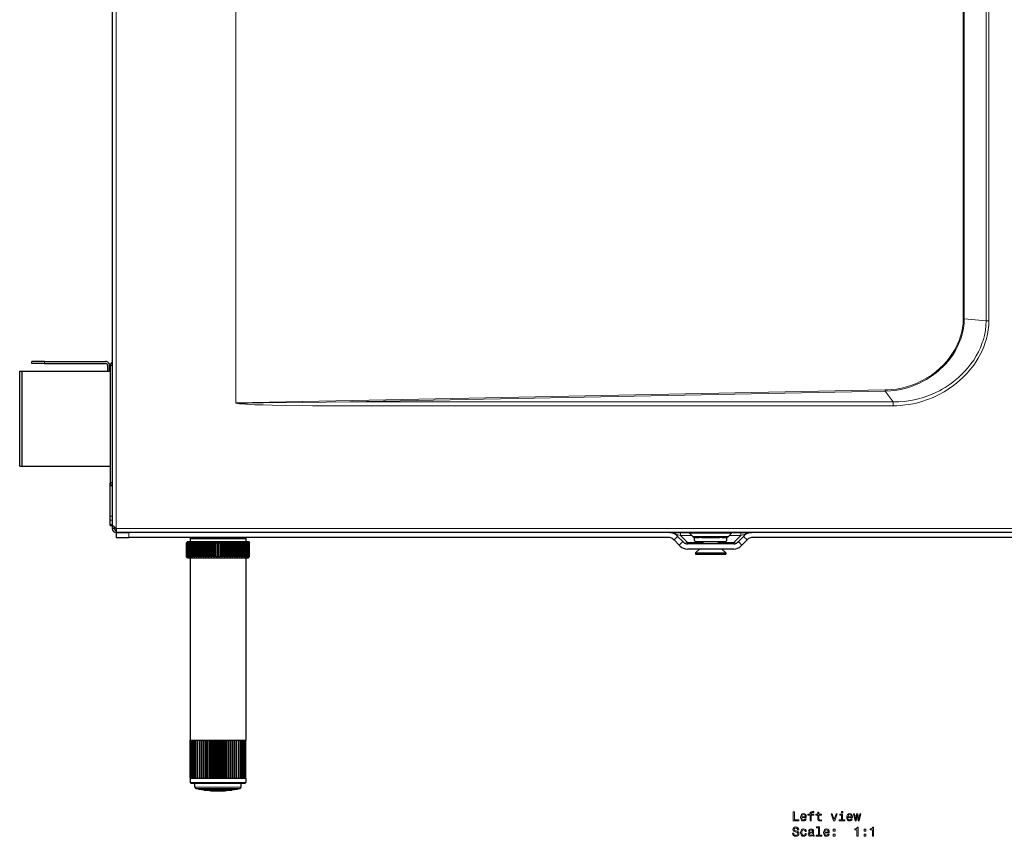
# Model space of a CAD drawing. Extents: x -16 to 594, y -75 to 795.
# Tile 1 of 7: x -16 to 373, y -75 to 248. Entities that reach past the tile are written whole.
import ezdxf

# ---------------------------------------------------------------- set-up
doc = ezdxf.new("R2010")
doc.units = 0

msp = doc.modelspace()

# ---------------------------------------------------------------- linework, layer by layer
at = {"color": 7, "lineweight": 30}
for p, q in [((20.169643, 677.965698), (20.169643, 48.345886)), ((-6.660357, 112.565659), (-11.660358, 112.565659)), ((-11.660358, 111.765656), (-11.660358, 112.565659)), ((-6.660357, 111.765656), (-11.660358, 111.765656)), ((-6.660357, 112.565659), (17.539642, 112.565659)), ((-6.660357, 111.765656), (17.539642, 111.765656)), ((18.339642, 110.965652), (18.339642, 108.715469)), ((19.139643, 108.715469), (19.139643, 110.965652)), ((20.166279, 110.965652), (19.369642, 110.965652)), ((19.369642, 110.965652), (19.369642, 64.565659)), ((20.166279, 110.965652), (19.369642, 110.965652)), ((19.369642, 110.965652), (19.369642, 64.565659)), ((-16.426376, 108.715408), (-15.426376, 108.715408)), ((-16.426376, 71.215408), (-16.426376, 108.715408)), ((-15.426376, 108.715408), (19.369608, 108.715408)), ((-15.426376, 71.215408), (-15.426376, 108.715408)), ((-16.426376, 71.215408), (-15.426376, 71.215408)), ((-15.426376, 71.215408), (19.369608, 71.215408)), ((20.166279, 64.565659), (19.369642, 64.565659)), ((20.166279, 64.565659), (19.369642, 64.565659)), ((19.369642, 51.412094), (19.369642, 64.549042)), ((19.369642, 51.41209), (19.369642, 64.549004)), ((19.369642, 49.831745), (19.369642, 51.412094)), ((19.369642, 49.831741), (19.369642, 51.41209)), ((19.369642, 48.21566), (19.369642, 49.831745)), ((19.369642, 48.215656), (19.369642, 49.831741)), ((19.369642, 47.765659), (19.369642, 48.21566)), ((19.369642, 47.765656), (19.369642, 48.215656)), ((19.369642, 47.765659), (20.169643, 47.765659)), ((19.369642, 47.765656), (20.169643, 47.765656)), ((20.169643, 48.345737), (20.169643, 46.565659)), ((20.969643, 47.159065), (20.969643, 46.565659)), ((20.969643, 46.565659), (20.169643, 46.565659)), ((21.769634, 44.96566), (26.769634, 44.96566)), ((21.769634, 44.96566), (21.769634, 42.96566)), ((21.769634, 42.96566), (26.769634, 42.96566)), ((21.769642, 46.565659), (21.769642, 44.96566)), ((462.569641, 44.96566), (21.769642, 44.96566)), ((240.512787, 44.96566), (26.769634, 44.96566)), ((240.512787, 42.96566), (26.769634, 42.96566)), ((51.269642, 42.96566), (50.969643, 42.665661)), ((51.269642, 42.96566), (56.83979, 42.96566)), ((56.83979, 42.96566), (72.669647, 42.96566)), ((72.669647, 42.96566), (72.969643, 42.665661)), ((240.513885, 44.96566), (244.755432, 44.96566)), ((243.669647, 43.46566), (242.255432, 42.051445)), ((243.341217, 43.794086), (243.669647, 43.46566)), ((245.669647, 41.46566), (243.669647, 43.46566)), ((244.755432, 44.96566), (247.76123, 44.96566)), ((249.619629, 43.434288), (248.322601, 44.731346)), ((255.003326, 42.96566), (250.751007, 42.96566)), ((250.919647, 42.96566), (252.119629, 42.96566)), ((253.153961, 42.96566), (252.119629, 42.96566)), ((253.153961, 42.96566), (260.185333, 42.96566)), ((262.588257, 42.96566), (255.003326, 42.96566)), ((261.219635, 42.96566), (260.185333, 42.96566)), ((261.219635, 42.96566), (262.419647, 42.96566)), ((263.719635, 43.434288), (265.016693, 44.731346)), ((265.578033, 44.96566), (268.583862, 44.96566)), ((269.669647, 43.46566), (267.669647, 41.46566)), ((268.583832, 44.96566), (272.825348, 44.96566)), ((269.998047, 43.794086), (269.669647, 43.46566)), ((269.669647, 43.46566), (271.083862, 42.051445)), ((457.569611, 44.96566), (272.826477, 44.96566)), ((457.569611, 42.96566), (272.826477, 42.96566)), ((49.969643, 41.46566), (49.469643, 40.96566)), ((49.469643, 40.96566), (49.472145, 40.96566)), ((49.472145, 40.96566), (49.49791, 40.96566)), ((49.472145, 35.46566), (49.472145, 40.96566)), ((49.49791, 35.46566), (49.49791, 40.96566)), ((49.49791, 40.96566), (49.541489, 40.96566)), ((49.541489, 40.96566), (49.618595, 40.96566)), ((49.541489, 35.46566), (49.541489, 40.96566)), ((49.618595, 35.46566), (49.618595, 40.96566)), ((49.618595, 40.96566), (49.705421, 40.96566)), ((49.705421, 40.96566), (49.833282, 40.96566)), ((49.705421, 35.46566), (49.705421, 40.96566)), ((49.833282, 35.46566), (49.833282, 40.96566)), ((49.833282, 40.96566), (49.962692, 40.96566)), ((49.962692, 40.96566), (50.140327, 40.96566)), ((49.962692, 35.46566), (49.962692, 40.96566)), ((49.969643, 41.46566), (72.500633, 41.46566)), ((50.140327, 35.46566), (50.140327, 40.96566)), ((50.140327, 40.96566), (50.31134, 40.96566)), ((50.31134, 40.96566), (50.537407, 40.96566)), ((50.31134, 35.46566), (50.31134, 40.96566)), ((50.537407, 35.46566), (50.537407, 40.96566)), ((50.537407, 40.96566), (50.748718, 40.96566)), ((50.748718, 40.96566), (51.021492, 40.96566)), ((50.748718, 35.46566), (50.748718, 40.96566)), ((50.969643, 42.665661), (56.695961, 42.665661)), ((50.969643, 42.665661), (50.969643, 41.46566)), ((51.021492, 35.46566), (51.021492, 40.96566)), ((51.021492, 40.96566), (51.271492, 40.96566)), ((51.271492, 35.46566), (51.271492, 40.96566)), ((51.271492, 40.96566), (51.588898, 40.96566)), ((51.588898, 35.46566), (51.588898, 40.96566)), ((51.588898, 40.96566), (51.875687, 40.96566)), ((51.875687, 35.46566), (51.875687, 40.96566)), ((51.875687, 40.96566), (52.235306, 40.96566)), ((52.235306, 35.46566), (52.235306, 40.96566)), ((52.235306, 40.96566), (52.556702, 40.96566)), ((52.556702, 35.46566), (52.556702, 40.96566)), ((52.556702, 40.96566), (52.955799, 40.96566)), ((52.955799, 35.46566), (52.955799, 40.96566)), ((52.955799, 40.96566), (53.309353, 40.96566)), ((53.309353, 35.46566), (53.309353, 40.96566)), ((53.309353, 40.96566), (53.744892, 40.96566)), ((53.744892, 35.46566), (53.744892, 40.96566)), ((53.744892, 40.96566), (54.127914, 40.96566)), ((54.066353, 35.46566), (54.066353, 40.96566)), ((54.127914, 35.46566), (54.127914, 40.96566)), ((54.127914, 40.96566), (54.596584, 40.96566)), ((54.596584, 35.46566), (54.596584, 40.96566)), ((54.596584, 40.96566), (55.006161, 40.96566)), ((54.88343, 35.46566), (54.88343, 40.96566)), ((55.006161, 35.46566), (55.006161, 40.96566)), ((55.006161, 40.96566), (55.504387, 40.96566)), ((55.504387, 35.46566), (55.504387, 40.96566)), ((55.504387, 40.96566), (55.937401, 40.96566)), ((55.75444, 35.46566), (55.75444, 40.96566)), ((55.937401, 35.46566), (55.937401, 40.96566)), ((55.937401, 40.96566), (56.461395, 40.96566)), ((56.461395, 35.46566), (56.461395, 40.96566)), ((56.461395, 40.96566), (56.914547, 40.96566)), ((56.672749, 35.46566), (56.672749, 40.96566)), ((56.695961, 42.665661), (72.969643, 42.665661)), ((56.914547, 35.46566), (56.914547, 40.96566)), ((56.914547, 40.96566), (57.460323, 40.96566)), ((57.460323, 35.46566), (57.460323, 40.96566)), ((57.460323, 40.96566), (57.930168, 40.96566)), ((57.631367, 35.46566), (57.631367, 40.96566)), ((57.930168, 35.46566), (57.930168, 40.96566)), ((57.930168, 40.96566), (58.493568, 40.96566)), ((58.493568, 35.46566), (58.493568, 40.96566)), ((58.493568, 40.96566), (58.976532, 40.96566)), ((58.623005, 35.46566), (58.623005, 40.96566)), ((58.976532, 35.46566), (58.976532, 40.96566)), ((58.976532, 40.96566), (59.553272, 40.96566)), ((59.553272, 35.46566), (59.553272, 40.96566)), ((59.553272, 40.96566), (60.045677, 40.96566)), ((59.640114, 35.46566), (59.640114, 40.96566)), ((60.045677, 35.46566), (60.045677, 40.96566)), ((60.045677, 40.96566), (60.631367, 40.96566)), ((60.631367, 35.46566), (60.631367, 40.96566)), ((60.631367, 40.96566), (61.129463, 40.96566)), ((60.674953, 35.46566), (60.674953, 40.96566)), ((61.129463, 35.46566), (61.129463, 40.96566)), ((61.129463, 40.96566), (61.719643, 40.96566)), ((61.719643, 35.46566), (61.719643, 40.96566)), ((61.719643, 40.96566), (62.219643, 40.96566)), ((62.219643, 35.46566), (62.219643, 40.96566)), ((62.219643, 40.96566), (62.809822, 40.96566)), ((62.809822, 35.46566), (62.809822, 40.96566)), ((62.809822, 40.96566), (63.307919, 40.96566)), ((63.264332, 35.46566), (63.264332, 40.96566)), ((63.307919, 40.96566), (63.893608, 40.96566)), ((63.307919, 35.46566), (63.307919, 40.96566)), ((63.893608, 35.46566), (63.893608, 40.96566)), ((63.893608, 40.96566), (64.386017, 40.96566)), ((64.299171, 35.46566), (64.299171, 40.96566)), ((64.386017, 40.96566), (64.962753, 40.96566)), ((64.386017, 35.46566), (64.386017, 40.96566)), ((64.962753, 35.46566), (64.962753, 40.96566)), ((64.962753, 40.96566), (65.445717, 40.96566)), ((65.316284, 35.46566), (65.316284, 40.96566)), ((65.445717, 40.96566), (66.009117, 40.96566)), ((65.445717, 35.46566), (65.445717, 40.96566)), ((66.009117, 35.46566), (66.009117, 40.96566)), ((66.009117, 40.96566), (66.478958, 40.96566)), ((66.307922, 35.46566), (66.307922, 40.96566)), ((66.478958, 40.96566), (67.024734, 40.96566)), ((66.478958, 35.46566), (66.478958, 40.96566)), ((67.024734, 35.46566), (67.024734, 40.96566)), ((67.024734, 40.96566), (67.47789, 40.96566)), ((67.266541, 35.46566), (67.266541, 40.96566)), ((67.47789, 40.96566), (68.001884, 40.96566)), ((67.47789, 35.46566), (67.47789, 40.96566)), ((68.001884, 35.46566), (68.001884, 40.96566)), ((68.001884, 40.96566), (68.434898, 40.96566)), ((68.184845, 35.46566), (68.184845, 40.96566)), ((68.434898, 40.96566), (68.933121, 40.96566)), ((68.434898, 35.46566), (68.434898, 40.96566)), ((68.933121, 35.46566), (68.933121, 40.96566)), ((68.933121, 40.96566), (69.342697, 40.96566)), ((69.055855, 35.46566), (69.055855, 40.96566)), ((69.342697, 40.96566), (69.811371, 40.96566)), ((69.342697, 35.46566), (69.342697, 40.96566)), ((69.811371, 35.46566), (69.811371, 40.96566)), ((69.811371, 40.96566), (70.194397, 40.96566)), ((69.872932, 35.46566), (69.872932, 40.96566)), ((70.194397, 35.46566), (70.194397, 40.96566)), ((70.194397, 40.96566), (70.629929, 40.96566)), ((70.629929, 35.46566), (70.629929, 40.96566)), ((70.629929, 40.96566), (70.98349, 40.96566)), ((70.98349, 35.46566), (70.98349, 40.96566)), ((70.98349, 40.96566), (71.382584, 40.96566)), ((71.382584, 35.46566), (71.382584, 40.96566)), ((71.382584, 40.96566), (71.703979, 40.96566)), ((71.703979, 40.96566), (72.063599, 40.96566)), ((71.703979, 35.46566), (71.703979, 40.96566)), ((72.063599, 35.46566), (72.063599, 40.96566)), ((72.063599, 40.96566), (72.350388, 40.96566)), ((72.350388, 35.46566), (72.350388, 40.96566)), ((72.350388, 40.96566), (72.667793, 40.96566)), ((72.500633, 41.46566), (73.969643, 41.46566)), ((72.667793, 35.46566), (72.667793, 40.96566)), ((72.667793, 40.96566), (72.917793, 40.96566)), ((72.917793, 40.96566), (72.939423, 40.96566)), ((72.917793, 35.46566), (72.917793, 40.96566)), ((72.939423, 40.96566), (73.190567, 40.96566)), ((72.969643, 42.665661), (72.969643, 41.465664)), ((72.969643, 42.665661), (72.969643, 41.46566)), ((73.401878, 40.96566), (73.190567, 40.96566)), ((73.190567, 35.46566), (73.190567, 40.96566)), ((73.401878, 40.96566), (73.627945, 40.96566)), ((73.401878, 35.46566), (73.401878, 40.96566)), ((73.79895, 40.96566), (73.627945, 40.96566)), ((73.627945, 35.46566), (73.627945, 40.96566)), ((73.798958, 40.96566), (73.976593, 40.96566)), ((73.798958, 35.46566), (73.798958, 40.96566)), ((73.969643, 41.46566), (74.469643, 40.96566)), ((74.106003, 40.96566), (73.976593, 40.96566)), ((73.976593, 35.46566), (73.976593, 40.96566)), ((74.106003, 40.96566), (74.233864, 40.96566)), ((74.106003, 35.46566), (74.106003, 40.96566)), ((74.320694, 40.96566), (74.233864, 40.96566)), ((74.233864, 35.46566), (74.233864, 40.96566)), ((74.320694, 40.96566), (74.397797, 40.96566)), ((74.320694, 35.46566), (74.320694, 40.96566)), ((74.441376, 40.96566), (74.397797, 40.96566)), ((74.397797, 35.46566), (74.397797, 40.96566)), ((74.441376, 40.96566), (74.467148, 40.96566)), ((74.441376, 35.46566), (74.441376, 40.96566)), ((74.46933, 40.96566), (74.467148, 40.96566)), ((74.467148, 35.46566), (74.467148, 40.96566)), ((74.467148, 35.46566), (74.467148, 40.96566)), ((74.467148, 35.46566), (74.467148, 40.96566)), ((74.467148, 35.46566), (74.467148, 40.96566)), ((241.927002, 42.379871), (242.255432, 42.051445)), ((244.255432, 40.051445), (242.255432, 42.051445)), ((245.669647, 41.46566), (244.255432, 40.051445)), ((244.669647, 39.637234), (244.255432, 40.051445)), ((246.083862, 41.051445), (245.669647, 41.46566)), ((265.841217, 40.46566), (247.498047, 40.46566)), ((250.919647, 41.46566), (262.419647, 41.46566)), ((253.669647, 41.46566), (253.669647, 40.465668)), ((259.669647, 41.46566), (259.669647, 40.465668)), ((267.255432, 41.051445), (267.669647, 41.46566)), ((267.669647, 41.46566), (269.083862, 40.051445)), ((268.669647, 39.637234), (269.083862, 40.051445)), ((271.083862, 42.051445), (269.083862, 40.051445)), ((271.412262, 42.379871), (271.083862, 42.051445)), ((49.969643, 34.96566), (49.469643, 35.46566)), ((49.969643, 34.96566), (49.469643, 35.46566)), ((49.47176, 35.46566), (49.469677, 35.46566)), ((49.472145, 35.46566), (49.49791, 35.46566)), ((49.541489, 35.46566), (49.49791, 35.46566)), ((49.541489, 35.46566), (49.618595, 35.46566)), ((49.705421, 35.46566), (49.618595, 35.46566)), ((49.705421, 35.46566), (49.833282, 35.46566)), ((49.962692, 35.46566), (49.833282, 35.46566)), ((49.962692, 35.46566), (50.140327, 35.46566)), ((50.31134, 35.46566), (50.140327, 35.46566)), ((50.31134, 35.46566), (50.537407, 35.46566)), ((50.748718, 35.46566), (50.537407, 35.46566)), ((50.748718, 35.46566), (51.021492, 35.46566)), ((51.271492, 35.46566), (51.021492, 35.46566)), ((51.271492, 35.46566), (51.588898, 35.46566)), ((51.875687, 35.46566), (51.588898, 35.46566)), ((51.875687, 35.46566), (52.235306, 35.46566)), ((52.556702, 35.46566), (52.235306, 35.46566)), ((52.556702, 35.46566), (52.955799, 35.46566)), ((53.309353, 35.46566), (52.955803, 35.46566)), ((53.309353, 35.46566), (53.744892, 35.46566)), ((54.127918, 35.46566), (53.744896, 35.46566)), ((54.127914, 35.46566), (54.596584, 35.46566)), ((55.006161, 35.46566), (54.596584, 35.46566)), ((55.006161, 35.46566), (55.504387, 35.46566)), ((55.937401, 35.46566), (55.504387, 35.46566)), ((55.937401, 35.46566), (56.461395, 35.46566)), ((56.914547, 35.46566), (56.461395, 35.46566)), ((56.914547, 35.46566), (57.460323, 35.46566)), ((57.930168, 35.46566), (57.460323, 35.46566)), ((57.930168, 35.46566), (58.493568, 35.46566)), ((58.976532, 35.46566), (58.493568, 35.46566)), ((58.976532, 35.46566), (59.553272, 35.46566)), ((60.045677, 35.46566), (59.553272, 35.46566)), ((60.045677, 35.46566), (60.631367, 35.46566)), ((61.129463, 35.46566), (60.631367, 35.46566)), ((61.129463, 35.46566), (61.719643, 35.46566)), ((62.219643, 35.46566), (61.719643, 35.46566)), ((62.219643, 35.46566), (62.809822, 35.46566)), ((63.307919, 35.46566), (62.809822, 35.46566)), ((63.307919, 35.46566), (63.893608, 35.46566)), ((64.386017, 35.46566), (63.893608, 35.46566)), ((64.386017, 35.46566), (64.962753, 35.46566)), ((65.445717, 35.46566), (64.962753, 35.46566)), ((65.445717, 35.46566), (66.009117, 35.46566)), ((66.478958, 35.46566), (66.009117, 35.46566)), ((66.478958, 35.46566), (67.024734, 35.46566)), ((67.47789, 35.46566), (67.024734, 35.46566)), ((67.47789, 35.46566), (68.001884, 35.46566)), ((68.434898, 35.46566), (68.001884, 35.46566)), ((68.434898, 35.46566), (68.933121, 35.46566)), ((69.342697, 35.46566), (68.933121, 35.46566)), ((69.342697, 35.46566), (69.811371, 35.46566)), ((70.194389, 35.46566), (69.811371, 35.46566)), ((70.194397, 35.46566), (70.629929, 35.46566)), ((70.983482, 35.46566), (70.629929, 35.46566)), ((70.98349, 35.46566), (71.382584, 35.46566)), ((71.703979, 35.46566), (71.382584, 35.46566)), ((71.703979, 35.46566), (72.063599, 35.46566)), ((72.350388, 35.46566), (72.063599, 35.46566)), ((72.350388, 35.46566), (72.667793, 35.46566)), ((72.917793, 35.46566), (72.667793, 35.46566)), ((72.917793, 35.46566), (72.939423, 35.46566)), ((72.939423, 35.46566), (73.190567, 35.46566)), ((73.401878, 35.46566), (73.190567, 35.46566)), ((73.401878, 35.46566), (73.627945, 35.46566)), ((73.79895, 35.46566), (73.627945, 35.46566)), ((73.798958, 35.46566), (73.976593, 35.46566)), ((73.969643, 34.96566), (74.469643, 35.46566)), ((73.969643, 34.96566), (74.469643, 35.46566)), ((74.106003, 35.46566), (73.976593, 35.46566)), ((74.106003, 35.46566), (74.233864, 35.46566)), ((74.320694, 35.46566), (74.233864, 35.46566)), ((74.320694, 35.46566), (74.397797, 35.46566)), ((74.441376, 35.46566), (74.397797, 35.46566)), ((74.441376, 35.46566), (74.467148, 35.46566)), ((74.46933, 35.46566), (74.467148, 35.46566)), ((265.841217, 38.46566), (247.498047, 38.46566)), ((252.251465, 38.465668), (250.669647, 37.015659)), ((250.669647, 37.015659), (261.93515, 37.015659)), ((250.669647, 37.015659), (250.669647, 36.46566)), ((250.669647, 36.46566), (261.93515, 36.46566)), ((261.087799, 38.465668), (262.669647, 37.015659)), ((261.93515, 37.015659), (262.669647, 37.015659)), ((261.93515, 36.46566), (262.669647, 36.46566)), ((262.669647, 37.015659), (262.669647, 36.46566)), ((262.669647, 37.015659), (262.669647, 36.46566)), ((49.969643, 34.96566), (72.500633, 34.96566)), ((50.969643, 34.96566), (50.969643, -37.034344)), ((72.500633, 34.96566), (73.969643, 34.96566)), ((72.969643, 34.96566), (72.969643, -37.034344)), ((72.969643, 34.96566), (72.969643, -37.034344)), ((50.970581, -52.034344), (50.970581, -37.034344)), ((50.970856, -37.034344), (51.028873, -37.034344)), ((50.970856, -52.034344), (50.970856, -37.034344)), ((51.028873, -52.034344), (51.028873, -37.034344)), ((51.030937, -37.034344), (51.177223, -37.034344)), ((51.030937, -52.034344), (51.030937, -37.034344)), ((51.177223, -52.034344), (51.177223, -37.034344)), ((51.181061, -37.034344), (51.414402, -37.034344)), ((51.181061, -52.034344), (51.181061, -37.034344)), ((51.414402, -52.034344), (51.414402, -37.034344)), ((51.419983, -37.034344), (51.738468, -37.034344)), ((51.419983, -52.034344), (51.419983, -37.034344)), ((51.738468, -52.034344), (51.738468, -37.034344)), ((51.745743, -37.034344), (52.146748, -37.034344)), ((51.745743, -52.034344), (51.745743, -37.034344)), ((52.146748, -52.034344), (52.146748, -37.034344)), ((52.155659, -37.034344), (52.63588, -37.034344)), ((52.155659, -52.034344), (52.155659, -37.034344)), ((52.63588, -52.034344), (52.63588, -37.034344)), ((52.646355, -37.034344), (53.201843, -37.034344)), ((52.646355, -52.034344), (52.646355, -37.034344)), ((53.201843, -52.034344), (53.201843, -37.034344)), ((53.213791, -37.034344), (53.839973, -37.034344)), ((53.213791, -52.034344), (53.213791, -37.034344)), ((53.839973, -52.034344), (53.839973, -37.034344)), ((53.853302, -37.034344), (54.545021, -37.034344)), ((53.853302, -52.034344), (53.853302, -37.034344)), ((54.545021, -37.034344), (54.716625, -37.034344)), ((54.545021, -37.034344), (54.545021, -52.034344)), ((54.702141, -52.034344), (54.702141, -37.034344)), ((54.716625, -52.034344), (54.716625, -37.034344)), ((54.731499, -37.034344), (55.496014, -37.034344)), ((54.731499, -52.034344), (54.731499, -37.034344)), ((55.418907, -52.034344), (55.418907, -37.034344)), ((55.496014, -52.034344), (55.496014, -37.034344)), ((55.512001, -37.034344), (56.328686, -37.034344)), ((55.512001, -52.034344), (55.512001, -37.034344)), ((56.189594, -52.034344), (56.189594, -37.034344)), ((56.328686, -52.034344), (56.328686, -37.034344)), ((56.345661, -37.034344), (56.695961, -37.034344)), ((56.345661, -52.034344), (56.345661, -37.034344)), ((56.695961, -37.034344), (56.771584, -37.034344)), ((56.771584, -37.034344), (57.20779, -37.034344)), ((57.007858, -52.034344), (57.007858, -37.034344)), ((57.20779, -52.034344), (57.20779, -37.034344)), ((57.225613, -37.034344), (58.126087, -37.034344)), ((57.225613, -52.034344), (57.225613, -37.034344)), ((57.866966, -52.034344), (57.866966, -37.034344)), ((58.126087, -52.034344), (58.126087, -37.034344)), ((58.144615, -37.034344), (59.076027, -37.034344)), ((58.144615, -52.034344), (58.144615, -37.034344)), ((58.759842, -52.034344), (58.759842, -37.034344)), ((59.076027, -52.034344), (59.076027, -37.034344)), ((59.0951, -37.034344), (60.049782, -37.034344)), ((59.0951, -52.034344), (59.0951, -37.034344)), ((59.679138, -52.034344), (59.679138, -37.034344)), ((60.049782, -52.034344), (60.049782, -37.034344)), ((60.069244, -37.034344), (61.039337, -37.034344)), ((60.069244, -52.034344), (60.069244, -37.034344)), ((60.61729, -52.034344), (60.61729, -37.034344)), ((61.039337, -52.034344), (61.039337, -37.034344)), ((61.059036, -37.034344), (62.036552, -37.034344)), ((61.059036, -52.034344), (61.059036, -37.034344)), ((61.56657, -52.034344), (61.56657, -37.034344)), ((62.036552, -52.034344), (62.036552, -37.034344)), ((62.05632, -37.034344), (63.033218, -37.034344)), ((62.05632, -52.034344), (62.05632, -37.034344)), ((62.519169, -52.034344), (62.519169, -37.034344)), ((63.033218, -52.034344), (63.033218, -37.034344)), ((63.052891, -37.034344), (64.021133, -37.034344)), ((63.052891, -52.034344), (63.052891, -37.034344)), ((63.467247, -52.034344), (63.467247, -37.034344)), ((64.021133, -52.034344), (64.021133, -37.034344)), ((64.040543, -37.034344), (64.992157, -37.034344)), ((64.040543, -52.034344), (64.040543, -37.034344)), ((64.403, -52.034344), (64.403, -37.034344)), ((64.992157, -52.034344), (64.992157, -37.034344)), ((65.011154, -37.034344), (65.938293, -37.034344)), ((65.011154, -52.034344), (65.011154, -37.034344)), ((65.31871, -52.034344), (65.31871, -37.034344)), ((65.938293, -52.034344), (65.938293, -37.034344)), ((65.956726, -37.034344), (66.851776, -37.034344)), ((65.956726, -52.034344), (65.956726, -37.034344)), ((66.206863, -52.034344), (66.206863, -37.034344)), ((66.851776, -52.034344), (66.851776, -37.034344)), ((66.869476, -37.034344), (67.725067, -37.034344)), ((66.869476, -52.034344), (66.869476, -37.034344)), ((67.060143, -52.034344), (67.060143, -37.034344)), ((67.725067, -52.034344), (67.725067, -37.034344)), ((67.741898, -37.034344), (68.550987, -37.034344)), ((67.741898, -52.034344), (67.741898, -37.034344)), ((67.871521, -52.034344), (67.871521, -37.034344)), ((68.550987, -52.034344), (68.550987, -37.034344)), ((68.566818, -37.034344), (69.322731, -37.034344)), ((68.566818, -52.034344), (68.566818, -37.034344)), ((68.634308, -52.034344), (68.634308, -37.034344)), ((69.322731, -52.034344), (69.322731, -37.034344)), ((69.337418, -37.034344), (70.033951, -37.034344)), ((69.337418, -52.034344), (69.337418, -37.034344)), ((69.342255, -52.034344), (69.342255, -37.034344)), ((70.033951, -52.034344), (70.033951, -37.034344)), ((70.047379, -37.034344), (70.678795, -37.034344)), ((70.047379, -52.034344), (70.047379, -37.034344)), ((70.678795, -52.034344), (70.678795, -37.034344)), ((70.690857, -37.034344), (71.251953, -37.034344)), ((70.690857, -52.034344), (70.690857, -37.034344)), ((71.251953, -52.034344), (71.251953, -37.034344)), ((71.262543, -37.034344), (71.748703, -37.034344)), ((71.262543, -52.034344), (71.262543, -37.034344)), ((71.748703, -52.034344), (71.748703, -37.034344)), ((71.757736, -37.034344), (72.164963, -37.034344)), ((71.757736, -52.034344), (71.757736, -37.034344)), ((72.164963, -52.034344), (72.164963, -37.034344)), ((72.172363, -37.034344), (72.497299, -37.034344)), ((72.172363, -52.034344), (72.172363, -37.034344)), ((72.497299, -52.034344), (72.497299, -37.034344)), ((72.503006, -37.034344), (72.742981, -37.034344)), ((72.503006, -52.034344), (72.503006, -37.034344)), ((72.742981, -52.034344), (72.742981, -37.034344)), ((72.746948, -37.034344), (72.899979, -37.034344)), ((72.746948, -52.034344), (72.746948, -37.034344)), ((72.899979, -52.034344), (72.899979, -37.034344)), ((72.902191, -37.034344), (72.967018, -37.034344)), ((72.902191, -52.034344), (72.902191, -37.034344)), ((72.967018, -52.034344), (72.967018, -37.034344)), ((72.967438, -52.034344), (72.967438, -37.034344)), ((72.967438, -37.034344), (72.969643, -37.034344)), ((72.967438, -52.034344), (72.967438, -37.034344)), ((50.969643, -52.034344), (50.969643, -53.734341)), ((51.269642, -54.034344), (50.969643, -53.734341)), ((50.969643, -53.734341), (56.695961, -53.734341)), ((51.269642, -54.034344), (50.969643, -53.734341)), ((50.970856, -52.034344), (51.028873, -52.034344)), ((51.030937, -52.034344), (51.177223, -52.034344)), ((51.181061, -52.034344), (51.414402, -52.034344)), ((51.269642, -54.034344), (56.83979, -54.034344)), ((51.419983, -52.034344), (51.738468, -52.034344)), ((51.745743, -52.034344), (52.146748, -52.034344)), ((52.155659, -52.034344), (52.63588, -52.034344)), ((52.646355, -52.034344), (53.201843, -52.034344)), ((52.869644, -55.631367), (52.869644, -54.034344)), ((53.213791, -52.034344), (53.839973, -52.034344)), ((53.853302, -52.034344), (54.545021, -52.034344)), ((54.545021, -52.034344), (54.716625, -52.034344)), ((54.731499, -52.034344), (55.496014, -52.034344)), ((55.512001, -52.034344), (56.328686, -52.034344)), ((56.345661, -52.034344), (56.695961, -52.034344)), ((56.695961, -52.034344), (56.771584, -52.034344)), ((56.695961, -53.734341), (72.969643, -53.734341)), ((56.771584, -52.034344), (57.20779, -52.034344)), ((56.83979, -54.034344), (72.669647, -54.034344)), ((57.225613, -52.034344), (58.126087, -52.034344)), ((58.144615, -52.034344), (59.076027, -52.034344)), ((59.0951, -52.034344), (60.049782, -52.034344)), ((60.069244, -52.034344), (61.039337, -52.034344)), ((61.059036, -52.034344), (62.036552, -52.034344)), ((62.05632, -52.034344), (63.033218, -52.034344)), ((63.052891, -52.034344), (64.021133, -52.034344)), ((64.040543, -52.034344), (64.992157, -52.034344)), ((65.011154, -52.034344), (65.938293, -52.034344)), ((65.956726, -52.034344), (66.851776, -52.034344)), ((66.869476, -52.034344), (67.725067, -52.034344)), ((67.741898, -52.034344), (68.550987, -52.034344)), ((68.566818, -52.034344), (69.322731, -52.034344)), ((69.337418, -52.034344), (70.033951, -52.034344)), ((70.047379, -52.034344), (70.678795, -52.034344)), ((70.690857, -52.034344), (71.251953, -52.034344)), ((71.069641, -55.631367), (71.069641, -54.034054)), ((71.069641, -55.631367), (71.069641, -54.034344)), ((71.262543, -52.034344), (71.748703, -52.034344)), ((71.757736, -52.034344), (72.164963, -52.034344)), ((72.172363, -52.034344), (72.497299, -52.034344)), ((72.503006, -52.034344), (72.742981, -52.034344)), ((72.669647, -54.034344), (72.969643, -53.734341)), ((72.669647, -54.034344), (72.969643, -53.734341)), ((72.746948, -52.034344), (72.899979, -52.034344)), ((72.902191, -52.034344), (72.967018, -52.034344)), ((72.967438, -52.034344), (72.969643, -52.034344)), ((72.969643, -52.034344), (72.969643, -53.734341)), ((72.969643, -52.034344), (72.969643, -53.734341)), ((65.71254, -56.300678), (54.16259, -56.300678)), ((54.530647, -56.462246), (65.536087, -56.462246)), ((55.069305, -56.462246), (54.530647, -56.462246)), ((54.530647, -56.462246), (55.069225, -56.462246)), ((55.008575, -56.462246), (54.530647, -56.462246)), ((64.645828, -56.660892), (56.387573, -56.660892)), ((56.736904, -56.803158), (64.478348, -56.803158)), ((57.574009, -56.803158), (56.736904, -56.803158)), ((56.736904, -56.803158), (57.574009, -56.803158)), ((57.574009, -56.803158), (56.736904, -56.803158)), ((63.419514, -56.925076), (58.945461, -56.925076)), ((60.676414, -57.046597), (59.27219, -57.046597)), ((60.676414, -57.046597), (59.27219, -57.046597)), ((59.272511, -57.046597), (63.262871, -57.046597)), ((59.272511, -57.046597), (63.262871, -57.046597)), ((64.666779, -57.046597), (60.676414, -57.046597)), ((64.666779, -57.046597), (60.676414, -57.046597)), ((63.262871, -57.046597), (64.667099, -57.046597)), ((63.262871, -57.046597), (64.667099, -57.046597)), ((64.99382, -56.925076), (63.419514, -56.925076)), ((64.478348, -56.803158), (67.202377, -56.803158)), ((67.551712, -56.660892), (64.645828, -56.660892)), ((65.536087, -56.462246), (69.408638, -56.462246)), ((69.776695, -56.300678), (65.71254, -56.300678)), ((66.365219, -56.803158), (67.202377, -56.803158)), ((67.202377, -56.803158), (66.365265, -56.803158)), ((67.202377, -56.803158), (66.387161, -56.803158)), ((69.408638, -56.462246), (68.870026, -56.462246)), ((68.870026, -56.462246), (69.408638, -56.462246)), ((69.408638, -56.462246), (68.870071, -56.462246))]:
    msp.add_line(p, q, dxfattribs=at)
at = {"color": 7, "lineweight": 15}
for p, q in [((21.769642, 678.355713), (21.769642, 46.565659)), ((68.949745, 96.244125), (68.949745, 635.287231)), ((68.989532, 96.244125), (68.989532, 635.287231)), ((356.57019, 129.392853), (356.57019, 602.138489)), ((356.947266, 129.392853), (356.947266, 602.138489)), ((365.601562, 602.84137), (365.601562, 128.690002)), ((366.693024, 602.84137), (366.693024, 128.690002)), ((356.947266, 129.392853), (356.57019, 129.392853)), ((365.601562, 128.690002), (366.693024, 128.690002)), ((-6.660357, 111.765656), (-6.660357, 112.565659)), ((325.675262, 101.316696), (68.989532, 96.244125)), ((325.688538, 100.802475), (114.125343, 96.621597)), ((68.989532, 96.244125), (68.949745, 96.244125)), ((328.876617, 96.621582), (114.124695, 96.621582)), ((328.876617, 95.078888), (114.124695, 95.078888)), ((328.876617, 96.621582), (328.876617, 95.078888)), ((19.369642, 51.412094), (20.169643, 51.412094)), ((19.369642, 51.41209), (20.169643, 51.41209)), ((19.369642, 49.831745), (20.169643, 49.831745)), ((19.369642, 49.831741), (20.169643, 49.831741)), ((19.369642, 48.21566), (20.169643, 48.21566)), ((19.369642, 48.215656), (20.169643, 48.215656)), ((462.569641, 46.565659), (21.769642, 46.565659)), ((26.769634, 44.96566), (26.769634, 42.96566)), ((244.755432, 43.794086), (244.755432, 44.96566)), ((244.755432, 43.794086), (249.259857, 43.794086)), ((244.755432, 43.794086), (247.498047, 41.051445)), ((254.319611, 44.731346), (248.322601, 44.731346)), ((254.684784, 43.434288), (249.619629, 43.434288)), ((265.016693, 44.731346), (254.319611, 44.731346)), ((263.719635, 43.434288), (254.684784, 43.434288)), ((264.079407, 43.794086), (268.583862, 43.794086)), ((268.583862, 43.794086), (265.841217, 41.051445)), ((268.583862, 43.79409), (268.583862, 44.96566)), ((253.669647, 41.051445), (247.498047, 41.051445)), ((247.498047, 40.46566), (247.498047, 41.051445)), ((265.841217, 41.051445), (259.669647, 41.051445)), ((265.841217, 40.46566), (265.841217, 41.051445)), ((66.332413, -55.631367), (52.869644, -55.631367)), ((66.142487, -56.120464), (53.265789, -56.120464)), ((70.673492, -56.120464), (66.142487, -56.120464)), ((71.069641, -55.631367), (66.332413, -55.631367))]:
    msp.add_line(p, q, dxfattribs=at)
for points in [[(325.675262, 101.316696), (326.918091, 101.363724), (328.174377, 101.457581), (330.151093, 101.70211), (332.157928, 102.075432), (334.190613, 102.587433), (336.242249, 103.247772), (338.303162, 104.065506), (339.333252, 104.535973), (340.360687, 105.048737), (342.171448, 106.065536), (343.953278, 107.220978), (345.689911, 108.515862), (347.362793, 109.948029), (348.741272, 111.291687), (350.04245, 112.726669), (351.252441, 114.244019), (352.358307, 115.832779), (353.348541, 117.47998), (354.213318, 119.17067), (354.937408, 120.867935), (355.527588, 122.575394), (355.983063, 124.278549), (356.305634, 125.964554), (356.499298, 127.622101), (356.570221, 129.392838)], [(325.688507, 100.802475), (327.966431, 100.936584), (329.119354, 101.062241), (330.280945, 101.229233), (331.841949, 101.519104), (333.414673, 101.889343), (334.995911, 102.343704), (337.016388, 103.049889), (339.034363, 103.904778), (341.03717, 104.913658), (342.028229, 105.477043), (343.009552, 106.080109), (343.978851, 106.722977), (344.933746, 107.405563), (345.850739, 108.110992), (346.748871, 108.853653), (347.603302, 109.612396), (348.434631, 110.404877), (349.516357, 111.526917), (350.544678, 112.704941), (351.513245, 113.934647), (352.533081, 115.387695), (353.459625, 116.89238), (354.28537, 118.438751), (355.004089, 120.015717), (355.383179, 120.974945), (355.72113, 121.938522), (356.018433, 122.906952), (356.273895, 123.875031), (356.659332, 125.798599), (356.881683, 127.695709), (356.947296, 129.392853)], [(328.876617, 96.621582), (331.089478, 96.649551), (333.349884, 96.816391), (335.654053, 97.131744), (337.99588, 97.605042), (339.178406, 97.903778), (340.367065, 98.245377), (342.622009, 99.01059), (344.882416, 99.939018), (346.017914, 100.470032), (347.149414, 101.044632), (348.259979, 101.654984), (349.362152, 102.308762), (351.399261, 103.653809), (352.397888, 104.384201), (353.379974, 105.153008), (354.65921, 106.237183), (355.898071, 107.387527), (357.089722, 108.601807), (358.394928, 110.075821), (359.601776, 111.603134), (360.695129, 113.160477), (361.692749, 114.771271), (362.568726, 116.389832), (363.32666, 118.010803), (363.978027, 119.651566), (364.51123, 121.272522), (364.937592, 122.893127), (365.313629, 124.859039), (365.533203, 126.795654), (365.601593, 128.690002)], [(328.876617, 95.078896), (330.266724, 95.103592), (331.676575, 95.179359), (333.759338, 95.385658), (335.880676, 95.713028), (338.03714, 96.169518), (340.223785, 96.763298), (342.434021, 97.502533), (344.620361, 98.37841), (346.811096, 99.410057), (348.993103, 100.604202), (350.085236, 101.269821), (351.168701, 101.978653), (352.222809, 102.717827), (353.263458, 103.499268), (354.942871, 104.880188), (356.564148, 106.374039), (358.112183, 107.976578), (359.46994, 109.555588), (360.704803, 111.168198), (361.628296, 112.513123), (362.483978, 113.894867), (363.266785, 115.306595), (364.117096, 117.058929), (364.657043, 118.338608), (365.133179, 119.624451), (365.706757, 121.481705), (366.14624, 123.328018), (366.45401, 125.151352), (366.634369, 126.941498), (366.693024, 128.689987)], [(365.601593, 128.690002), (359.829193, 129.140152), (356.947266, 129.392853)], [(68.949745, 96.244125), (68.951889, 96.22908), (68.964935, 96.204269), (68.982674, 96.185661), (69.022476, 96.1577), (69.12265, 96.112206), (69.316849, 96.054062), (69.693893, 95.978058), (70.416824, 95.879227), (71.245087, 95.797318), (72.888443, 95.678635), (76.500465, 95.506821), (79.850487, 95.399017), (83.463272, 95.313187), (88.761902, 95.22303), (99.332848, 95.120605), (114.125343, 95.078873)], [(68.989532, 96.244125), (69.119263, 96.217163), (69.417725, 96.199112), (70.527969, 96.173492), (73.887924, 96.161575), (79.993195, 96.195038), (95.236549, 96.359711), (114.125343, 96.621597)], [(268.583862, 43.794086), (269.25885, 44.044983), (269.572052, 44.142368), (269.924561, 44.221016), (270.059265, 44.231571), (270.156494, 44.21973), (270.189697, 44.205379), (270.22345, 44.167255), (270.227142, 44.114914), (270.19165, 44.027615), (270.018921, 43.815201)]]:
    msp.add_lwpolyline(points, dxfattribs=at)
at = {"color": 7, "lineweight": 30}
msp.add_lwpolyline([(21.769642, 46.565659), (21.042425, 47.100372), (20.714621, 47.381706), (20.503494, 47.600418), (20.334808, 47.826393), (20.21249, 48.083015), (20.169643, 48.345886)], dxfattribs=at)
at = {"color": 7, "lineweight": 15}
for points in [[(289.336761, -68.903229), (291.58606, -68.903229), (291.58606, -68.479599), (289.800751, -68.479599), (289.800751, -65.403229), (289.336761, -65.403229)], [(292.740936, -67.677727), (294.516174, -67.677727), (294.52121, -67.470955), (294.440521, -66.890984), (294.218597, -66.45726), (293.86557, -66.195015), (293.396576, -66.099197), (292.937622, -66.200058), (292.584595, -66.482483), (292.357666, -66.941414), (292.276978, -67.5466), (292.352631, -68.166916), (292.579559, -68.620811), (292.927551, -68.903229), (293.381439, -68.999046), (293.774811, -68.933487), (294.097565, -68.762016), (294.334595, -68.489685), (294.470764, -68.126572), (294.032013, -68.126572), (293.941223, -68.3283), (293.81012, -68.479599), (293.43692, -68.600632), (293.149445, -68.545158), (292.932587, -68.368645), (292.791382, -68.081184), (292.740936, -67.692856)], [(296.003906, -66.664032), (296.003906, -68.903229), (296.447723, -68.903229), (296.447723, -66.664032), (297.45636, -66.664032), (297.45636, -66.285797), (296.447723, -66.285797), (296.447723, -66.11937), (296.483032, -65.917641), (296.598999, -65.781471), (296.795685, -65.700783), (297.078125, -65.670517), (297.45636, -65.690689), (297.45636, -65.307404), (296.977264, -65.282188), (296.543549, -65.327583), (296.240936, -65.463745), (296.059387, -65.700783), (296.003906, -66.038673), (296.003906, -66.285797), (295.191956, -66.285797), (295.191956, -66.664032)], [(299.019775, -66.664032), (299.019775, -68.02066), (299.050018, -68.459427), (299.191223, -68.762016), (299.473663, -68.93853), (299.952759, -68.999046), (300.477264, -68.973831), (300.477264, -68.590546), (300.093964, -68.620811), (299.746002, -68.58046), (299.559387, -68.454384), (299.478699, -68.242569), (299.463562, -67.945015), (299.463562, -66.664032), (300.477264, -66.664032), (300.477264, -66.285797), (299.463562, -66.285797), (299.463562, -65.494003), (299.019775, -65.494003), (299.019775, -66.285797), (298.253204, -66.285797), (298.253204, -66.664032)], [(308.90448, -65.282188), (308.435455, -65.282188), (308.435455, -65.786514), (308.90448, -65.786514)], [(310.957092, -67.677727), (312.7323, -67.677727), (312.737335, -67.470955), (312.656647, -66.890984), (312.434753, -66.45726), (312.081726, -66.195015), (311.612701, -66.099197), (311.153778, -66.200058), (310.800751, -66.482483), (310.573792, -66.941414), (310.493103, -67.5466), (310.568756, -68.166916), (310.795715, -68.620811), (311.143677, -68.903229), (311.597565, -68.999046), (311.990936, -68.933487), (312.313721, -68.762016), (312.550751, -68.489685), (312.68692, -68.126572), (312.248138, -68.126572), (312.157379, -68.3283), (312.026245, -68.479599), (311.653046, -68.600632), (311.365601, -68.545158), (311.148743, -68.368645), (311.007507, -68.081184), (310.957092, -67.692856)], [(292.740936, -67.304527), (292.796417, -66.956543), (292.932587, -66.699341), (293.139374, -66.542999), (293.411682, -66.487526), (293.678986, -66.542999), (293.885742, -66.699341), (294.011841, -66.956543), (294.05722, -67.304527)], [(305.308655, -68.903229), (305.777679, -68.903229), (306.766174, -66.195015), (306.30722, -66.195015), (305.545715, -68.378731), (304.769043, -66.195015), (304.305054, -66.195015)], [(308.889374, -68.530029), (308.889374, -66.285797), (307.749603, -66.285797), (307.749603, -66.664032), (308.445557, -66.664032), (308.445557, -68.530029), (307.537781, -68.530029), (307.537781, -68.903229), (309.80722, -68.903229), (309.80722, -68.530029)], [(310.957092, -67.304527), (311.012573, -66.956543), (311.148743, -66.699341), (311.355499, -66.542999), (311.627838, -66.487526), (311.895111, -66.542999), (312.101898, -66.699341), (312.227966, -66.956543), (312.273376, -67.304527)], [(314.24527, -68.903229), (314.648712, -66.603516), (315.052185, -68.903229), (315.47583, -68.903229), (316.14151, -66.195015), (315.71286, -66.195015), (315.264008, -68.494728), (314.865601, -66.195015), (314.426819, -66.195015), (314.028412, -68.494728), (313.579559, -66.195015), (313.155945, -66.195015), (313.821625, -68.903229)], [(289.563721, -73.795158), (289.104767, -73.795158), (289.205627, -74.329742), (289.457794, -74.723114), (289.84613, -74.960144), (290.370636, -75.045876), (290.890076, -74.965187), (291.278412, -74.743286), (291.525513, -74.395302), (291.616302, -73.936371), (291.540649, -73.522827), (291.328827, -73.255531), (290.985901, -73.079018), (290.526978, -72.947899), (290.133606, -72.852074), (289.876404, -72.741127), (289.730133, -72.579742), (289.684753, -72.327576), (289.730133, -72.100632), (289.861267, -71.929161), (290.062988, -71.813171), (290.340363, -71.772827), (290.622803, -71.823257), (290.844696, -71.959427), (290.990936, -72.186371), (291.061554, -72.494003), (291.520477, -72.494003), (291.520477, -72.483917), (291.439789, -72.009857), (291.202759, -71.65683), (290.829559, -71.434929), (290.325226, -71.359283), (289.871338, -71.434929), (289.518311, -71.646744), (289.291382, -71.974556), (289.210693, -72.398186), (289.276245, -72.776428), (289.467896, -73.03363), (289.770477, -73.205101), (290.184021, -73.336227), (290.592529, -73.452217), (290.900177, -73.563171), (291.086761, -73.724556), (291.152313, -73.986801), (291.091797, -74.254089), (290.935455, -74.455818), (290.698425, -74.581902), (290.390808, -74.622246), (290.047852, -74.566772), (289.785614, -74.405388), (289.619171, -74.143143)], [(294.077393, -73.139542), (294.516174, -73.139542), (294.425385, -72.736084), (294.208527, -72.418358), (293.870636, -72.221672), (293.431854, -72.146027), (292.947723, -72.246887), (292.579559, -72.529312), (292.347565, -72.988243), (292.266876, -73.603516), (292.342529, -74.213745), (292.569489, -74.667641), (292.927551, -74.950058), (293.416748, -75.045876), (293.850464, -74.97023), (294.188354, -74.758415), (294.420349, -74.42556), (294.52121, -73.981758), (294.097565, -73.981758), (294.021912, -74.264175), (293.880707, -74.475998), (293.678986, -74.607117), (293.431854, -74.647461), (293.124237, -74.581902), (292.902313, -74.380173), (292.766174, -74.052361), (292.720764, -73.588387), (292.766174, -73.134499), (292.907379, -72.806686), (293.134308, -72.604958), (293.431854, -72.534355), (293.694122, -72.579742), (293.890808, -72.695732), (294.021912, -72.887375)], [(296.997437, -74.597031), (296.997437, -74.61216), (297.022644, -74.78363), (297.098297, -74.904671), (297.416016, -75.000488), (297.663147, -74.960144), (297.663147, -74.617203), (297.55722, -74.632332), (297.416016, -74.566772), (297.390808, -74.365044), (297.390808, -72.963028), (297.330292, -72.604958), (297.153778, -72.352798), (296.84613, -72.2015), (296.412415, -72.146027), (295.98877, -72.206543), (295.676117, -72.378014), (295.479431, -72.645302), (295.413849, -72.998329), (295.413849, -73.028587), (295.812256, -73.028587), (295.847565, -72.816772), (295.958527, -72.665474), (296.140076, -72.574699), (296.397278, -72.539398), (296.644409, -72.564613), (296.820923, -72.640259), (296.926819, -72.771385), (296.962128, -72.952942), (296.941956, -73.164757), (296.861267, -73.27066), (296.659546, -73.321098), (296.281281, -73.361443), (295.847565, -73.452217), (295.539948, -73.613602), (295.358368, -73.865761), (295.302917, -74.23896), (295.353333, -74.571815), (295.509674, -74.818932), (295.761841, -74.975273), (296.109833, -75.030746), (296.578827, -74.924843)], [(296.946991, -74.00193), (296.886475, -74.264175), (296.725098, -74.465912), (296.483032, -74.597031), (296.185455, -74.642418), (295.993835, -74.617203), (295.857666, -74.536514), (295.771912, -74.395302), (295.746704, -74.198616), (295.766876, -74.022102), (295.847565, -73.896027), (296.170349, -73.754814), (296.578827, -73.694298), (296.946991, -73.573257)], [(299.30722, -71.702217), (299.30722, -74.576859), (298.394409, -74.576859), (298.394409, -74.950058), (300.658813, -74.950058), (300.658813, -74.576859), (299.751038, -74.576859), (299.751038, -71.329018), (298.611267, -71.329018), (298.611267, -71.702217)], [(301.848999, -73.724556), (303.624237, -73.724556), (303.629272, -73.517784), (303.548584, -72.937813), (303.326691, -72.504089), (302.973663, -72.241844), (302.504639, -72.146027), (302.045715, -72.246887), (301.692688, -72.529312), (301.465729, -72.988243), (301.38504, -73.59343), (301.460693, -74.213745), (301.687622, -74.667641), (302.035614, -74.950058), (302.489502, -75.045876), (302.882874, -74.980316), (303.205627, -74.808846), (303.442688, -74.536514), (303.578827, -74.173401), (303.140076, -74.173401), (303.049316, -74.37513), (302.918182, -74.526428), (302.544983, -74.647461), (302.257507, -74.591988), (302.040649, -74.415474), (301.899445, -74.128014), (301.848999, -73.739685)], [(301.848999, -73.351357), (301.90448, -73.003372), (302.040649, -72.74617), (302.247437, -72.589828), (302.519775, -72.534355), (302.787048, -72.589828), (302.993835, -72.74617), (303.119904, -73.003372), (303.165283, -73.351357)], [(305.192688, -72.993286), (305.888641, -72.993286), (305.888641, -72.241844), (305.192688, -72.241844)], [(314.557953, -74.950058), (315.016876, -74.950058), (315.016876, -71.424843), (314.67395, -71.424843), (314.58316, -71.732475), (314.401611, -71.939255), (314.124237, -72.060287), (313.740936, -72.100632), (313.740936, -72.458702), (314.557953, -72.458702)], [(317.336761, -72.993286), (318.032715, -72.993286), (318.032715, -72.241844), (317.336761, -72.241844)], [(320.630005, -74.950058), (321.088928, -74.950058), (321.088928, -71.424843), (320.745972, -71.424843), (320.655212, -71.732475), (320.473663, -71.939255), (320.196289, -72.060287), (319.812988, -72.100632), (319.812988, -72.458702), (320.630005, -72.458702)], [(305.192688, -74.950058), (305.888641, -74.950058), (305.888641, -74.198616), (305.192688, -74.198616)], [(317.336761, -74.950058), (318.032715, -74.950058), (318.032715, -74.198616), (317.336761, -74.198616)]]:
    msp.add_lwpolyline(points, close=True, dxfattribs=at)
at = {"color": 7, "lineweight": 30}
for centre, radius, start, end in [((17.539642, 110.965652), 1.6, 0, 90.000003), ((17.539642, 110.965652), 0.8, 0, 90.000003), ((20.969643, 110.965652), 1.6, 120.005386, 180.000005), ((20.969643, 110.965652), 1.6, 120.005413, 180.000005), ((20.969643, 64.565659), 1.6, 180.000005, 239.994614), ((20.969643, 64.565659), 1.6, 180.000005, 239.994587), ((29.851549, 58.330658), 14.272633, 231.513773, 235.513081), ((21.769642, 46.565659), 1.6, 180.000005, 269.999997), ((21.769642, 46.565659), 0.8, 180.000005, 269.999997), ((240.512787, 40.96566), 4, 45.000001, 90.000003), ((240.512787, 40.96566), 2, 45.000001, 90.000003), ((247.756897, 44.165661), 0.8, 45.000001, 90.000003), ((250.751007, 44.565659), 1.6, 225, 269.999997), ((250.919647, 42.21566), 0.75, 90.000003, 269.999997), ((262.419647, 42.21566), 0.75, 269.999997, 90.000003), ((262.588257, 44.565659), 1.6, 269.999997, 314.999999), ((265.582397, 44.165661), 0.8, 90.000003, 135), ((272.826477, 40.96566), 4, 90.000003, 135), ((272.826477, 40.96566), 2, 90.000003, 135), ((247.498047, 42.46566), 4, 225, 269.999997), ((247.498047, 42.46566), 2, 225, 269.999997), ((265.841217, 42.46566), 2, 269.999997, 314.999999), ((265.841217, 42.46566), 4, 269.999997, 314.999999), ((53.369644, -55.631367), 0.5, 179.999995, 258.012148), ((53.369644, -55.631367), 0.5, 179.999995, 258.012148), ((61.969643, -15.129341), 41.905, 258.012141, 259.262858), ((61.969643, -15.129341), 41.905, 258.012141, 259.262858), ((54.530647, -55.962246), 0.5, 222.598546, 269.999997), ((54.530647, -55.962246), 0.5, 222.598546, 269.999997), ((61.969643, -15.129341), 41.905, 260.519312, 262.345008), ((61.969643, -15.129341), 41.905, 260.521566, 262.345008), ((56.736904, -56.303158), 0.5, 225.680696, 269.999997), ((56.736904, -56.303158), 0.5, 225.680696, 269.999997), ((61.969643, -15.129341), 41.905, 263.975176, 265.861504), ((61.969643, -15.129341), 41.905, 263.978824, 265.861504), ((59.27219, -56.546597), 0.5, 229.197192, 269.999984), ((59.27219, -56.546597), 0.5, 229.197192, 269.999984), ((64.667099, -56.546597), 0.5, 270.000018, 310.802807), ((64.667099, -56.546597), 0.5, 270.000018, 310.802807), ((61.969643, -15.129341), 41.905, 274.138491, 276.024819), ((61.969643, -15.129341), 41.905, 274.138491, 276.021171), ((67.202377, -56.303158), 0.5, 269.999997, 314.319306), ((67.202377, -56.303158), 0.5, 269.999997, 314.319306), ((61.969643, -15.129341), 41.905, 277.654993, 279.480689), ((61.969643, -15.129341), 41.905, 277.654993, 279.478442), ((69.408638, -55.962246), 0.5, 270.000004, 317.401452), ((69.408638, -55.962246), 0.5, 270.000004, 317.401452), ((61.969643, -15.129341), 41.905, 280.737144, 281.987861), ((61.969643, -15.129341), 41.905, 280.737144, 281.987861), ((70.569641, -55.631367), 0.5, 281.987854, 359.999999), ((70.569641, -55.631367), 0.5, 281.987854, 359.999999)]:
    msp.add_arc(centre, radius, start, end, dxfattribs=at)
at = {"color": 7, "lineweight": 15}
msp.add_arc((243.453552, 34.814266), 105.437824, 35.887375, 38.744771, dxfattribs=at)
for centre, major_axis, ratio, start_param, end_param in [((325.688538, 101.316696), (0.015806, -0.799843), 0.016577, 4.712060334, 5.410355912), ((248.998444, 40.965439), (5.878948, -3.209625), 0.102962, 2.4316099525, 3.4787703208), ((247.498047, 42.46566), (-1.414213, -1.414215), 0.57735, 0, 1.0471975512), ((265.841217, 42.46566), (-1.414213, 1.414215), 0.57735, 2.0943951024, 3.1415926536), ((265.841217, 42.46566), (-2.828426, 2.828426), 0.57735, 3.1285627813, 3.1415926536)]:
    msp.add_ellipse(centre, major_axis=major_axis, ratio=ratio, start_param=start_param, end_param=end_param, dxfattribs=at)

doc.saveas('drawing.dxf')
